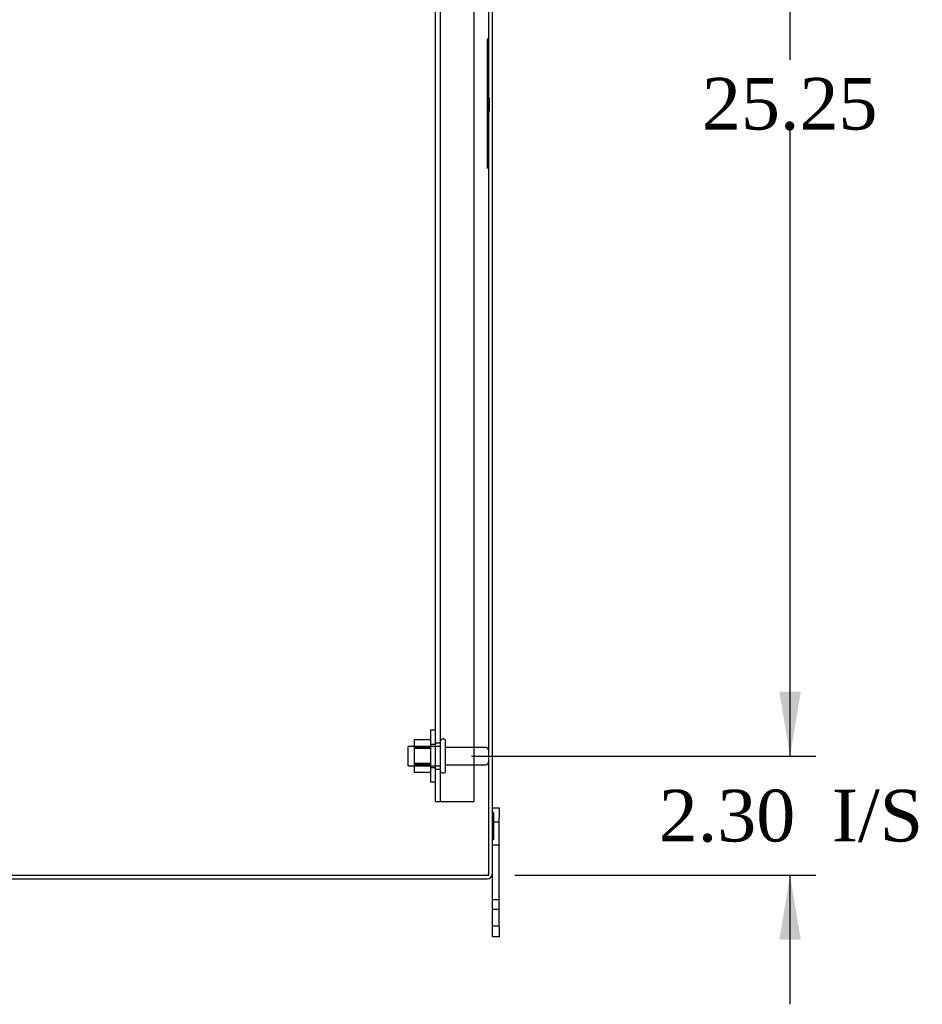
# Model space of a CAD drawing. Header units: inches. Extents: x 1 to 240, y -1 to 159.
# Tile 53 of 63: x 123 to 140, y 65 to 84. Entities that reach past the tile are written whole.
import ezdxf
from ezdxf.enums import TextEntityAlignment as Align
from ezdxf.lldxf.tags import DXFTag

# ---------------------------------------------------------------- set-up
doc = ezdxf.new("R2010")
doc.units = ezdxf.units.IN
doc.header["$MEASUREMENT"] = 0
for name, color, linetype in [('COM40678', 7, 'Continuous'), ('COM48588', 7, 'Continuous'), ('COM48614', 7, 'Continuous'), ('Default', 7, 'Continuous'), ('FET07720', 7, 'Continuous'), ('NTS166105', 7, 'Continuous'), ('QLB20254', 7, 'Continuous'), ('STD26089', 7, 'Continuous'), ('WAF25059', 7, 'Continuous')]:
    doc.layers.add(name, color=color, linetype=linetype)
doc.styles.add('SEACAD_Times_New_Roman', font='times.ttf')
tags = doc.linetypes.add('HIDDEN2', pattern=[0.1875, 0.125, -0.0625]).pattern_tags.tags
tags[6:7] = [DXFTag(74, 4), DXFTag(75, 0), DXFTag(340, '0'), DXFTag(46, 0.0), DXFTag(50, 0.0), DXFTag(44, 0.0), DXFTag(45, 0.0)]
tags[4:5] = [DXFTag(74, 4), DXFTag(75, 0), DXFTag(340, '0'), DXFTag(46, 0.0), DXFTag(50, 0.0), DXFTag(44, 0.0), DXFTag(45, 0.0)]
doc.dimstyles.new('HAMMOND_(STH_-_240x160)', dxfattribs={"dimtxt": 1, "dimasz": 1.25, "dimexe": 0.5, "dimexo": 0.5, "dimgap": 0.25, "dimtad": 0, "dimtih": 1, "dimtoh": 1, "dimlfac": 0.125, "dimzin": 0, "dimdsep": 46, "dimtxsty": 'SEACAD_Times_New_Roman', "dimblk1": '_SE_FILLED', "dimblk2": '_SE_FILLED', "dimsah": 1, "dimcen": 0.5, "dimadec": 0, "dimazin": 0, "dimtfac": 0.8, "dimtofl": 0, "dimtmove": 0, "dimatfit": 3, "dimfxl": 1, "dimtolj": 1, "dimtzin": 0, "dimarcsym": 0})

# ---------------------------------------------------------------- blocks, each defined once
blk = doc.blocks.new('SE9')
at = {"layer": 'COM40678', "color": 7, "linetype": 'HIDDEN2'}
for p, q in [((130.752, 68.587), (130.752, 95.587)), ((130.847, 68.587), (130.847, 95.587)), ((131.502, 68.587), (131.502, 95.587)), ((130.847, 69.712), (130.752, 69.712)), ((130.752, 69.212), (130.847, 69.212)), ((130.752, 68.587), (130.877, 68.587)), ((130.877, 68.587), (131.502, 68.587))]:
    blk.add_line(p, q, dxfattribs=at)
at = {"layer": 'COM48588', "color": 7, "linetype": 'Continuous'}
for p, q in [((131.856, 67.195), (131.856, 96.979)), ((115.964, 67.087), (131.748, 67.087))]:
    blk.add_line(p, q, dxfattribs=at)
blk.add_arc((131.748, 67.195), 0.108, 270, 0, dxfattribs=at)
at = {"layer": 'COM48588', "color": 7, "linetype": 'HIDDEN2'}
blk.add_arc((131.748, 67.195), 0.036, 270, 0, dxfattribs=at)
at = {"layer": 'COM48614', "color": 7, "linetype": 'Continuous'}
for p, q in [((131.784, 67.159), (131.784, 97.015)), ((115.964, 67.159), (131.784, 67.159))]:
    blk.add_line(p, q, dxfattribs=at)
at = {"layer": 'FET07720', "color": 7, "linetype": 'Continuous'}
for p, q in [((131.856, 68.462), (131.981, 68.462)), ((131.981, 68.462), (131.981, 68.275)), ((131.981, 66.15), (131.981, 68.275)), ((131.856, 66.15), (131.856, 67.195)), ((131.856, 65.962), (131.856, 66.15)), ((131.981, 66.15), (131.981, 65.962)), ((131.981, 65.962), (131.856, 65.962))]:
    blk.add_line(p, q, dxfattribs=at)
at = {"layer": 'FET07720', "color": 7, "linetype": 'HIDDEN2'}
for p, q in [((131.876, 68.369), (131.856, 68.369)), ((131.876, 68.292), (131.856, 68.292)), ((131.876, 68.263), (131.856, 68.263)), ((131.876, 68.369), (131.876, 68.157)), ((131.981, 68.181), (131.856, 68.181)), ((131.876, 68.157), (131.856, 68.157)), ((131.876, 68.15), (131.856, 68.15)), ((131.876, 68.111), (131.856, 68.111)), ((131.876, 68.06), (131.856, 68.06)), ((131.876, 68.15), (131.876, 68.06)), ((131.876, 68.06), (131.876, 67.847)), ((131.876, 67.986), (131.856, 67.986)), ((131.876, 67.979), (131.856, 67.979)), ((131.876, 67.966), (131.856, 67.966)), ((131.876, 67.954), (131.856, 67.954)), ((131.876, 67.925), (131.856, 67.925)), ((131.876, 67.9), (131.856, 67.9)), ((131.876, 67.847), (131.856, 67.847)), ((131.856, 67.744), (131.981, 67.744)), ((131.981, 66.68), (131.856, 66.68)), ((131.981, 66.494), (131.856, 66.494)), ((131.856, 66.181), (131.981, 66.181))]:
    blk.add_line(p, q, dxfattribs=at)
at = {"layer": 'NTS166105', "color": 7, "linetype": 'HIDDEN2'}
for p, q in [((130.336, 69.776), (130.336, 69.634)), ((130.656, 69.776), (130.336, 69.776)), ((130.656, 69.65), (130.336, 69.65)), ((130.336, 69.634), (130.336, 69.316)), ((130.656, 69.634), (130.336, 69.634)), ((130.656, 69.616), (130.336, 69.616)), ((130.656, 69.607), (130.336, 69.607)), ((130.336, 69.316), (130.336, 69.147)), ((130.656, 69.316), (130.336, 69.316)), ((130.336, 69.309), (130.656, 69.309)), ((130.656, 69.291), (130.336, 69.291)), ((130.656, 69.275), (130.336, 69.275)), ((130.656, 69.147), (130.336, 69.147))]:
    blk.add_line(p, q, dxfattribs=at)
at = {"layer": 'QLB20254', "color": 7, "linetype": 'HIDDEN2'}
for p, q in [((131.754, 83.337), (131.754, 82.962)), ((131.784, 83.337), (131.754, 83.337)), ((131.754, 82.962), (131.754, 81.212)), ((131.796, 82.195), (131.783, 82.195)), ((131.796, 82.192), (131.783, 82.192)), ((131.796, 82.169), (131.783, 82.169)), ((131.794, 82.192), (131.784, 82.192)), ((131.794, 82.191), (131.784, 82.191)), ((131.794, 82.188), (131.784, 82.188)), ((131.794, 82.164), (131.784, 82.164)), ((131.794, 82.161), (131.784, 82.161)), ((131.794, 82.145), (131.784, 82.145)), ((131.794, 82.126), (131.784, 82.126)), ((131.794, 82.122), (131.784, 82.122)), ((131.794, 81.959), (131.794, 82.195)), ((131.796, 82.114), (131.783, 82.114)), ((131.796, 82.089), (131.783, 82.089)), ((131.783, 81.985), (131.796, 81.985)), ((131.783, 81.982), (131.796, 81.982)), ((131.783, 81.963), (131.784, 81.963)), ((131.783, 81.959), (131.796, 81.959)), ((131.794, 82.1), (131.784, 82.1)), ((131.794, 82.095), (131.784, 82.095)), ((131.794, 82.084), (131.784, 82.084)), ((131.794, 82.07), (131.784, 82.07)), ((131.794, 82.068), (131.784, 82.068)), ((131.794, 82.067), (131.784, 82.067)), ((131.794, 82.043), (131.784, 82.043)), ((131.794, 82.026), (131.784, 82.026)), ((131.794, 82.025), (131.784, 82.025)), ((131.794, 82.022), (131.784, 82.022)), ((131.794, 82.017), (131.784, 82.017)), ((131.794, 82.004), (131.784, 82.004)), ((131.794, 81.99), (131.784, 81.99)), ((131.794, 81.99), (131.784, 81.99)), ((131.794, 81.987), (131.784, 81.987)), ((131.794, 81.973), (131.784, 81.973)), ((131.794, 81.966), (131.784, 81.966)), ((131.794, 81.963), (131.784, 81.963)), ((131.794, 81.959), (131.784, 81.959)), ((131.794, 81.945), (131.784, 81.945)), ((131.794, 81.945), (131.794, 81.973)), ((131.794, 81.963), (131.796, 81.963)), ((131.754, 81.212), (131.754, 80.837)), ((131.784, 80.837), (131.754, 80.837))]:
    blk.add_line(p, q, dxfattribs=at)
at = {"layer": 'STD26089', "color": 7, "linetype": 'HIDDEN2'}
for p, q in [((130.917, 69.787), (130.877, 69.787)), ((130.947, 69.167), (130.947, 69.757)), ((130.222, 69.275), (130.222, 69.65)), ((130.847, 69.65), (130.222, 69.65)), ((131.724, 69.628), (130.947, 69.628)), ((130.222, 69.275), (130.847, 69.275)), ((130.947, 69.296), (131.724, 69.296)), ((130.877, 69.137), (130.917, 69.137))]:
    blk.add_line(p, q, dxfattribs=at)
for centre, radius, start, end in [((130.877, 69.757), 0.03, 90, 180), ((130.917, 69.757), 0.03, 0, 90), ((131.724, 69.568), 0.06, 0, 90), ((131.724, 69.356), 0.06, 270, 0), ((130.877, 69.167), 0.03, 180, 270), ((130.917, 69.167), 0.03, 270, 0)]:
    blk.add_arc(centre, radius, start, end, dxfattribs=at)
at = {"layer": 'WAF25059', "color": 7, "linetype": 'HIDDEN2'}
for p, q in [((130.656, 69.962), (130.656, 68.962)), ((130.752, 69.962), (130.656, 69.962)), ((130.752, 69.685), (130.656, 69.685)), ((130.656, 69.24), (130.752, 69.24)), ((130.656, 68.962), (130.752, 68.962))]:
    blk.add_line(p, q, dxfattribs=at)
blk = doc.blocks.new('DMBLK2194')
at = {"layer": 'Default', "linetype": 'Continuous'}
for points in [[(137.823, 70.712), (137.406, 70.712), (137.614, 69.462)], [(137.823, 65.909), (137.614, 67.159), (137.406, 65.909)]]:
    blk.add_hatch(color=7, dxfattribs=at).paths.add_polyline_path(points)
at = {"layer": 'Default', "color": 7, "linetype": 'Continuous'}
for p, q in [((137.614, 69.462), (137.614, 71.962)), ((131.447, 69.462), (138.114, 69.462)), ((132.284, 67.159), (138.114, 67.159)), ((137.614, 64.659), (137.614, 67.159))]:
    blk.add_line(p, q, dxfattribs=at)
at = {"layer": 'Default', "color": 7, "linetype": 'Continuous', "style": 'SEACAD_Times_New_Roman'}
for s, p in [('2.30', (135.072, 68.811)), ('I/S', (138.426, 68.811))]:
    blk.add_text(s, height=1, dxfattribs=at).set_placement(p, align=Align.TOP_LEFT)
blk = doc.blocks.new('_SE_FILLED')
at = {"color": 0}
blk.add_line((0, 0), (-1, 0), dxfattribs=at)
blk.add_solid([(0, 0), (-1, -0.1665), (-1, 0.1665), (0, 0)], dxfattribs=at)
blk = doc.blocks.new('DMBLK2195')
at = {"layer": 'Default', "linetype": 'Continuous'}
for points in [[(137.823, 93.462), (137.614, 94.712), (137.406, 93.462)], [(137.823, 70.712), (137.406, 70.712), (137.614, 69.462)]]:
    blk.add_hatch(color=7, dxfattribs=at).paths.add_polyline_path(points)
at = {"layer": 'Default', "color": 7, "linetype": 'Continuous'}
for p, q in [((131.447, 94.712), (138.114, 94.712)), ((137.614, 82.937), (137.614, 94.712)), ((137.614, 69.462), (137.614, 81.587)), ((131.447, 69.462), (138.114, 69.462))]:
    blk.add_line(p, q, dxfattribs=at)
at = {"layer": 'Default', "color": 7, "linetype": 'Continuous', "style": 'SEACAD_Times_New_Roman'}
blk.add_text('25.25', height=1, dxfattribs=at).set_placement((135.908, 82.587), align=Align.TOP_LEFT)

msp = doc.modelspace()

# ---------------------------------------------------------------- block references
at = {"layer": 'Default'}
msp.add_blockref('SE9', (0, 0), dxfattribs=at)

# ---------------------------------------------------------------- dimensions: what is measured, and where the dimension line sits
at = {"layer": 'Default', "color": 7, "linetype": 'Continuous'}
for p1, p2, text, picture, middle, dimtype in [((130.947, 69.462), (130.947, 94.712), '\\A1;<>', 'DMBLK2195', (137.614, 82.087), 161), ((131.784, 67.159), (130.947, 69.462), '\\A1;<> I/S', 'DMBLK2194', (137.614, 68.311), 160)]:
    dim = msp.add_linear_dim(base=(137.614, 69.462), p1=p1, p2=p2, angle=90, text=text, dimstyle='HAMMOND_(STH_-_240x160)', override={"dimlfac": 1}, dxfattribs=at)
    dim.commit()
    dim.dimension.update_dxf_attribs({"geometry": picture, "text_midpoint": middle, "dimtype": dimtype})

doc.saveas('drawing.dxf')
